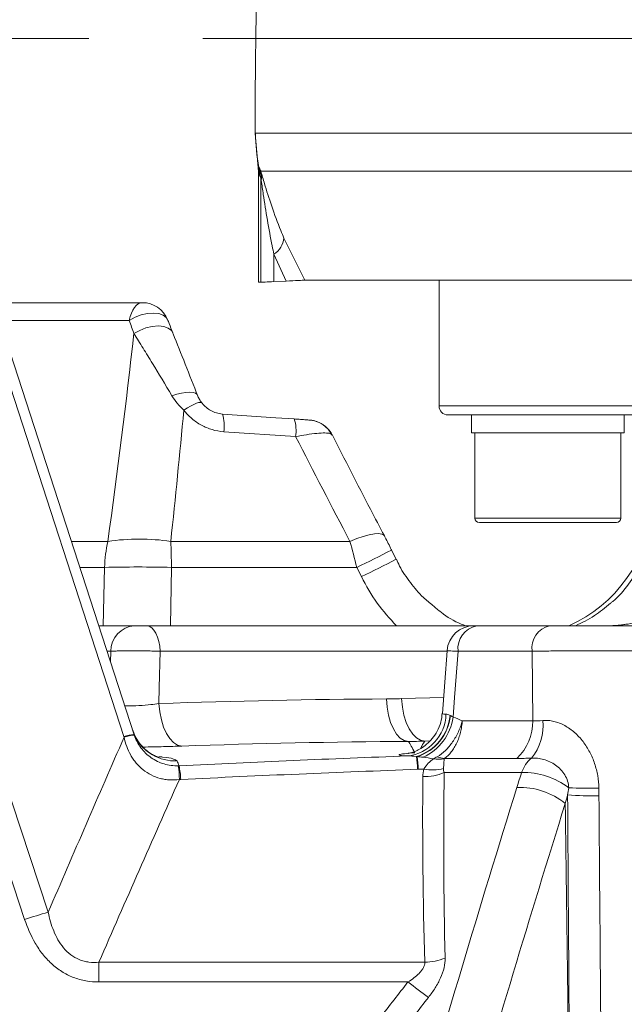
# Model space of a CAD drawing. Header units: millimetres. Extents: x 0 to 8410, y 0 to 5940.
# Tile 187 of 256: x 4947 to 5014, y 2337 to 2447. Entities that reach past the tile are written whole.
import ezdxf

# ---------------------------------------------------------------- set-up
doc = ezdxf.new("R2010")
doc.units = ezdxf.units.MM
doc.header["$LTSCALE"] = 10
doc.linetypes.add('CENTER', pattern=[10.16, 6.35, -1.27, 1.27, -1.27])
doc.styles.add('SLDTEXTSTYLE0', font='TXT', dxfattribs={"width": 0.605})
doc.dimstyles.new('SLDDIMSTYLE0', dxfattribs={"dimtxt": 50, "dimasz": 50, "dimexe": 0, "dimexo": 0.0625, "dimgap": 12.5, "dimtad": 1, "dimtoh": 1, "dimdec": 1, "dimrnd": 1e-09, "dimzin": 12, "dimdsep": 46, "dimtxsty": 'SLDTEXTSTYLE0', "dimsah": 1, "dimcen": 0.09, "dimadec": 0, "dimazin": 0, "dimtfac": 1, "dimtofl": 0, "dimtmove": 0, "dimatfit": 3, "dimfxl": 1, "dimfrac": 2, "dimtolj": 1, "dimtzin": 12, "dimarcsym": 0})

# ---------------------------------------------------------------- blocks, each defined once
blk = doc.blocks.new('*D9')
at = {"color": 7, "linetype": 'Continuous', "lineweight": 0}
for p, q in [((5314.72, 2732.57), (4589.07, 2732.57)), ((4604.07, 2237.57), (4604.07, 2732.57)), ((4975.83, 2237.57), (4589.07, 2237.57))]:
    blk.add_line(p, q, dxfattribs=at)
for points in [[(4604.07, 2732.57), (4596.57, 2682.57), (4611.57, 2682.57)], [(4604.07, 2237.57), (4611.57, 2287.57), (4596.57, 2287.57)]]:
    blk.add_solid(points, dxfattribs=at)
at = {"color": 7, "linetype": 'Continuous', "lineweight": 0, "insert": (4539.62, 2427.79), "char_height": 50, "attachment_point": 1, "rotation": 90, "style": 'SLDTEXTSTYLE0'}
blk.add_mtext('495', dxfattribs=at)
blk = doc.blocks.new('*D10')
at = {"color": 7, "linetype": 'Continuous', "lineweight": 0}
for p, q in [((5314.72, 3964.57), (4489.07, 3964.57)), ((4504.07, 2237.57), (4504.07, 3964.57)), ((4975.83, 2237.57), (4489.07, 2237.57))]:
    blk.add_line(p, q, dxfattribs=at)
for points in [[(4504.07, 3964.57), (4496.57, 3914.57), (4511.57, 3914.57)], [(4504.07, 2237.57), (4511.57, 2287.57), (4496.57, 2287.57)]]:
    blk.add_solid(points, dxfattribs=at)
at = {"color": 7, "linetype": 'Continuous', "lineweight": 0, "insert": (4439.62, 3024.71), "char_height": 50, "attachment_point": 1, "rotation": 90, "style": 'SLDTEXTSTYLE0'}
blk.add_mtext('1727', dxfattribs=at)
blk = doc.blocks.new('*D11')
at = {"color": 7, "linetype": 'Continuous', "lineweight": 0}
for p, q in [((4738.76, 2413.95), (4738.76, 1902.57)), ((5414.72, 2265.57), (5414.72, 1902.57)), ((5414.72, 1917.57), (4738.76, 1917.57))]:
    blk.add_line(p, q, dxfattribs=at)
for points in [[(4738.76, 1917.57), (4788.76, 1910.07), (4788.76, 1925.07)], [(5414.72, 1917.57), (5364.72, 1925.07), (5364.72, 1910.07)]]:
    blk.add_solid(points, dxfattribs=at)
at = {"color": 7, "linetype": 'Continuous', "lineweight": 0, "insert": (5019.45, 1982.03), "char_height": 50, "attachment_point": 1, "style": 'SLDTEXTSTYLE0'}
blk.add_mtext('676', dxfattribs=at)

msp = doc.modelspace()

# ---------------------------------------------------------------- linework, layer by layer
at = {"color": 7, "linetype": 'CENTER', "lineweight": 0}
msp.add_line((4662.123019, 2445.004786), (5513.697375, 2445.004786), dxfattribs=at)
at = {"color": 7, "linetype": 'Continuous', "lineweight": 0}
for p, q in [((4972.739272, 2434.719485), (4972.738632, 2434.437878)), ((4973.02344, 2431.03196), (4972.738632, 2434.437878)), ((4973.02344, 2431.03196), (4973.098303, 2430.149223)), ((4973.098303, 2417.845145), (4973.098303, 2430.149223)), ((4941.535382, 2422.00201), (4959.265769, 2367.43349)), ((4973.098303, 2417.845145), (4973.364708, 2417.851836)), ((4974.822322, 2417.919097), (4976.1974, 2417.986162)), ((5301.981765, 2418.074759), (4978.257, 2418.074759)), ((4993.224686, 2418.074759), (4993.224686, 2404.074759)), ((4943.623723, 2415.574759), (4960.190079, 2415.574759)), ((5285.224686, 2403.074759), (4994.224686, 2403.074759)), ((4996.857103, 2403.074759), (4996.857103, 2401.074759)), ((5013.857103, 2401.074759), (5013.857103, 2403.074759)), ((4996.857103, 2401.074759), (5013.857103, 2401.074759)), ((4997.222103, 2401.074759), (4997.222103, 2391.574759)), ((5013.492103, 2391.574759), (5013.492103, 2401.074759)), ((5012.992103, 2391.074759), (4997.722103, 2391.074759)), ((4988.434662, 2386.985576), (4987.928558, 2388.019251)), ((4955.320832, 2379.574759), (4959.297302, 2379.574759)), ((4960.667322, 2379.574759), (4997.1116, 2379.574759)), ((4997.111601, 2379.574759), (4997.111678, 2379.574759)), ((4997.417768, 2379.574759), (5005.550195, 2379.574759)), ((4994.145706, 2376.797668), (4993.625638, 2369.819399)), ((4959.095532, 2367.957428), (4959.384213, 2367.255801))]:
    msp.add_line(p, q, dxfattribs=at)
at = {"color": 8, "linetype": 'Continuous', "lineweight": 0}
for p, q in [((4972.788825, 2434.450765), (5306.72269, 2434.450765)), ((4973.02344, 2431.03196), (4973.141772, 2430.666518)), ((4973.225028, 2429.731095), (4973.098303, 2430.149223)), ((4973.141772, 2430.666518), (4973.269548, 2430.477524)), ((5306.279759, 2430.222177), (4973.370949, 2430.222177)), ((4973.364708, 2429.494853), (4973.225028, 2429.731095)), ((4973.364708, 2417.851836), (4973.364708, 2429.494853)), ((4975.938931, 2422.769854), (4978.257, 2418.074759)), ((4958.119721, 2367.223434), (4940.389334, 2421.791954)), ((4976.1974, 2417.986162), (4974.822322, 2420.978114)), ((4974.822322, 2420.978114), (4974.822322, 2417.919097)), ((4958.715465, 2413.60082), (4944.265095, 2413.60082)), ((4947.058617, 2346.860067), (4925.411854, 2412.299163)), ((4993.224686, 2404.074759), (5286.224686, 2404.074759)), ((4977.247572, 2400.651816), (4969.237429, 2401.200731)), ((4997.222103, 2391.574759), (5013.492103, 2391.574759)), ((4952.265163, 2388.979139), (4956.323754, 2388.979139)), ((4963.338293, 2388.979139), (4983.294341, 2388.979139)), ((4955.957674, 2386.082297), (4953.206404, 2386.082297)), ((4955.823172, 2379.574759), (4955.957674, 2386.082297)), ((4963.412161, 2386.082297), (4963.312056, 2379.574759)), ((4984.063699, 2386.082297), (4963.412161, 2386.082297)), ((4984.569817, 2385.048574), (4984.063699, 2386.082297)), ((4956.662488, 2376.731767), (4956.244576, 2376.731767)), ((4956.638071, 2375.520714), (4956.662488, 2376.731767)), ((4994.140795, 2376.731767), (4962.142568, 2376.731767)), ((5003.59082, 2376.731767), (4995.339634, 2376.731767)), ((5003.664556, 2368.988443), (5003.59082, 2376.731767)), ((4989.047426, 2371.46292), (4993.756792, 2371.579221)), ((4995.810276, 2368.988443), (5003.664556, 2368.988443)), ((4992.206285, 2366.742832), (4991.638322, 2366.726992)), ((5001.893683, 2364.799572), (4993.835528, 2364.799572)), ((5002.429138, 2363.235899), (4993.797056, 2363.235899)), ((4955.326852, 2342.091053), (4955.326852, 2339.890493)), ((4955.326852, 2342.091053), (4991.634476, 2342.091053)), ((4989.76512, 2339.890493), (4955.326852, 2339.890493))]:
    msp.add_line(p, q, dxfattribs=at)
at = {"color": 8, "linetype": 'Continuous', "lineweight": 0, "flags": 128}
for points in [[(4958.715465, 2413.60082), (4958.814274, 2414.017726), (4958.945108, 2414.401044), (4959.104921, 2414.741851), (4959.289993, 2415.032215), (4959.496016, 2415.265378), (4959.718196, 2415.43591), (4959.951359, 2415.539844), (4960.190079, 2415.574759)], [(4958.715465, 2413.60082), (4959.354946, 2413.943268), (4960.044897, 2414.203012), (4960.743623, 2414.364353), (4961.408896, 2414.417542), (4962.00051, 2414.359364), (4962.482712, 2414.193334), (4962.826361, 2413.929487), (4962.979259, 2413.679509)], [(4928.032682, 2413.105918), (4930.542147, 2405.520101), (4940.579974, 2375.176822), (4949.680394, 2347.667075)], [(4959.234528, 2412.12202), (4959.874654, 2412.480575), (4960.571047, 2412.753079), (4961.280428, 2412.922596), (4961.958711, 2412.978591), (4962.56374, 2412.917583), (4963.057916, 2412.743365), (4963.410524, 2412.466763), (4963.599653, 2412.104969)], [(4963.45508, 2405.211546), (4964.00034, 2405.382612), (4964.528459, 2405.507075), (4965.019586, 2405.580256), (4965.455261, 2405.599404), (4965.819107, 2405.563799), (4966.097448, 2405.474779), (4966.279822, 2405.335692), (4966.359374, 2405.151764)], [(4964.793243, 2403.594244), (4965.183299, 2403.846133), (4965.552676, 2404.062473), (4965.8911, 2404.237248), (4966.189157, 2404.365594), (4966.438555, 2404.443941), (4966.632358, 2404.470111), (4966.765174, 2404.443376), (4966.833308, 2404.364478)], [(4983.294341, 2388.979139), (4984.058929, 2389.290435), (4984.78197, 2389.539681), (4985.44127, 2389.719226), (4986.016591, 2389.823559), (4986.490271, 2389.849477), (4986.847772, 2389.796185), (4987.078118, 2389.665318), (4987.137748, 2389.583094)], [(4960.667322, 2379.574759), (4960.946034, 2379.520883), (4961.214736, 2379.361188), (4961.463776, 2379.101411), (4961.684208, 2378.750882), (4961.868117, 2378.322192), (4962.008896, 2377.830739), (4962.101488, 2377.294173), (4962.142568, 2376.731767)], [(4962.142568, 2376.731767), (4962.058321, 2372.651845), (4962.022388, 2370.908698)], [(4995.339634, 2376.731767), (4994.951758, 2371.5975), (4994.785356, 2369.393731)], [(4962.022388, 2370.908698), (4962.114022, 2369.986625), (4962.287972, 2369.105716), (4962.538188, 2368.296606), (4962.85597, 2367.58743), (4963.230266, 2367.002851), (4963.648062, 2366.563197), (4964.094827, 2366.283756), (4964.555025, 2366.174247)], [(4987.373058, 2371.428129), (4987.444548, 2370.500858), (4987.599927, 2369.615367), (4987.833734, 2368.802772), (4988.137754, 2368.091629), (4988.501303, 2367.506926), (4988.911606, 2367.069211), (4989.354245, 2366.793865), (4989.813666, 2366.690563)], [(4989.047426, 2371.46292), (4989.141214, 2370.5266), (4989.319842, 2369.633256), (4989.5769, 2368.814936), (4989.903168, 2368.100995), (4990.28694, 2367.517045), (4990.714451, 2367.084034), (4991.170363, 2366.817496), (4991.638322, 2366.726992)]]:
    msp.add_lwpolyline(points, dxfattribs=at)
at = {"color": 7, "linetype": 'Continuous', "lineweight": 0, "flags": 128}
for points in [[(4969.087303, 2403.167722), (4975.042999, 2402.759593), (4977.097454, 2402.618807)], [(4988.434649, 2386.98557), (4988.08038, 2387.709143), (4987.928557, 2388.019249)]]:
    msp.add_lwpolyline(points, dxfattribs=at)
at = {"color": 7, "linetype": 'Continuous', "lineweight": 0}
for centre, radius, start, end in [((5854.365311, 2432.574759), 881.640625, 178.049623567, 179.860632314), ((4960.190079, 2412.574759), 3, 21.60773309, 90), ((4994.224686, 2404.074759), 1, 180, 270), ((4978.612479, 2399.507678), 2.990041, 25.87726477, 86.04640457), ((5001.455991, 2393.773503), 15.5, 293.64500374, 356), ((4997.722103, 2391.574759), 0.5, 180, 270), ((5012.992103, 2391.574759), 0.5, 270, 0), ((4997.1116, 2376.57476), 3, 89.99828198, 175.56441345)]:
    msp.add_arc(centre, radius, start, end, dxfattribs=at)
at = {"color": 8, "linetype": 'Continuous', "lineweight": 0}
for centre, radius, start, end in [((4992.795993, 2434.408198), 20.007214, 179.87809993, 190.77872613), ((4968.311744, 2429.76521), 4.913402, 359.60218026, 10.57011443), ((4968.372781, 2429.507385), 4.991943, 359.85616332, 11.20622712), ((4969.523209, 2429.507258), 3.913594, 355.13964782, 10.52565711), ((4973.609684, 2422.977633), 2.338497, 301.23535136, 354.90246836), ((4965.000916, 2401.866614), 4.288524, 351.06749196, 17.66149969), ((4973.010706, 2401.317688), 4.288872, 351.0683707, 17.66017525), ((4959.831024, 2364.884127), 24.348933, 81.71819121, 98.28180879), ((4971.403597, 2385.601917), 15.453392, 167.37655909, 178.2186287), ((4888.749629, 2385.627815), 74.663915, 0.34876379, 2.57261165), ((4933.518001, 2491.758554), 117.142387, 295.5621187, 297.67669913), ((4959.684917, 2230.505473), 155.621466, 88.62759466, 91.37240534), ((4934.1178, 2490.533039), 116.928946, 295.56125814, 297.67969614), ((4959.476952, 2376.765828), 2.81467, 93.65946052, 180.69336651), ((4997.93947, 2377.012392), 2.614938, 101.50821997, 186.16061829), ((5006.160493, 2377.057454), 2.59023, 103.62789696, 187.22329989), ((4989.192158, 2369.854069), 4.805124, 275.98046109, 358.54041228), ((4989.177592, 2370.089131), 5.306877, 286.83158074, 354.51499274), ((4989.170283, 2370.099353), 5.345463, 287.56344991, 354.2804654), ((4989.037728, 2370.209638), 5.80525, 294.50255243, 351.92053676), ((4998.068935, 2368.88527), 5.596573, 313.1106119, 1.0563012), ((4999.04343, 2368.481147), 5.78334, 320.87232158, 5.39017479), ((4959.265704, 2364.202444), 3.231047, 89.99885252, 110.7737577), ((4959.446578, 2363.733875), 3.669826, 92.65079196, 110.86393876), ((4963.844169, 2369.503829), 4.994481, 206.75025555, 272.32603189), ((4971.070895, 2362.679482), 19.781071, 2.62278, 6.76488271), ((4971.212554, 2362.642966), 19.712579, 2.74593231, 6.87629638), ((4993.11879, 2368.571352), 3.864069, 262.15523569, 280.31187561), ((4994.017666, 2367.419783), 2.626534, 247.89647487, 266.02362938), ((5005.76489, 2362.112391), 3.519874, 129.41920591, 161.38607268), ((4950.887283, 2362.1761), 13.407523, 1.17327918, 7.72387328), ((4955.748923, 2362.175287), 8.696609, 1.85363897, 11.98654189), ((4991.514711, 2368.554501), 5.787627, 269.0774173, 293.22538401), ((4992.517897, 2368.857456), 5.336766, 259.41755821, 283.07001583), ((5002.597283, 2354.881018), 8.356573, 52.61628977, 91.15294556), ((5002.205422, 2353.455804), 8.120701, 51.23599087, 92.15684464), ((5010.695056, 2403.982842), 43.358169, 265.84100511, 270.46237005), ((5009.703936, 2407.533425), 46.05727, 267.4701525, 271.65256688), ((4966.069337, 2289.761069), 60.180587, 105.80292748, 108.41482622), ((4991.570774, 2348.138128), 6.047411, 270.60355496, 292.7040847), ((5032.066681, 2393.552149), 68.330047, 231.75123711, 234.14586082)]:
    msp.add_arc(centre, radius, start, end, dxfattribs=at)
for points, knots in [([(4972.738632, 2434.437878), (4972.746711, 2434.44292), (4972.759063, 2434.450629), (4972.781176, 2434.45073), (4972.788825, 2434.450765)], [0, 0, 0, 0, 0.6541185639, 1, 1, 1, 1]), ([(4973.269548, 2430.477524), (4973.288713, 2430.442097), (4973.313968, 2430.395411), (4973.359878, 2430.255834), (4973.370949, 2430.222177)], [0, 0, 0, 0, 0.7588603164, 1, 1, 1, 1]), ([(4973.370949, 2430.222177), (4973.500037, 2429.779643), (4973.811609, 2428.71152), (4974.564443, 2426.294368), (4975.32539, 2424.244231), (4975.823809, 2423.046501), (4975.938931, 2422.769854)], [0, 0, 0, 0, 0.232713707, 0.5616906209, 0.8987612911, 1, 1, 1, 1]), ([(4973.42273, 2429.175669), (4973.416429, 2429.21625), (4973.400691, 2429.317617), (4973.379238, 2429.446594), (4973.36918, 2429.479999), (4973.364708, 2429.494853)], [0, 0, 0, 0, 0.2704777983, 0.6756162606, 1, 1, 1, 1]), ([(4974.822322, 2420.978114), (4974.759453, 2421.282126), (4974.496701, 2422.552701), (4974.085913, 2424.774625), (4973.692146, 2427.303493), (4973.495546, 2428.669668), (4973.42273, 2429.175669)], [0, 0, 0, 0, 0.1080344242, 0.4515149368, 0.79685322, 1, 1, 1, 1]), ([(4963.45508, 2405.211546), (4962.721291, 2406.455595), (4962.000929, 2407.65371), (4960.943571, 2409.383716), (4960.595016, 2409.949073), (4959.906735, 2411.055827), (4959.566719, 2411.59767), (4959.234528, 2412.12202)], [0, 0, 0, 0, 0.5, 0.5, 0.75, 0.75, 1, 1, 1, 1]), ([(4969.237429, 2401.200731), (4968.800776, 2401.230654), (4968.365322, 2401.309596), (4967.531445, 2401.555147), (4967.131518, 2401.720876), (4966.556937, 2402.033376), (4966.369589, 2402.148569), (4966.013125, 2402.39419), (4965.842681, 2402.52528), (4965.353904, 2402.942528), (4965.05642, 2403.254385), (4964.793243, 2403.594244)], [0, 0, 0, 0, 0.25, 0.25, 0.5, 0.5, 0.625, 0.625, 0.75, 0.75, 1, 1, 1, 1]), ([(4981.251428, 2400.858636), (4981.220712, 2400.906838), (4981.147544, 2401.021659), (4980.563519, 2401.075688), (4979.640655, 2401.031409), (4978.504706, 2400.889151), (4977.656301, 2400.72898), (4977.247572, 2400.651816)], [0, 0, 0, 0, 0.16044735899, 0.38219425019, 0.5929385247, 0.80389326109, 1, 1, 1, 1]), ([(5012.325075, 2382.09045), (5012.412429, 2382.157034), (5013.185803, 2382.746525), (5014.380326, 2384.176241), (5015.802503, 2386.345932), (5017.041088, 2389.176367), (5017.338068, 2391.367787), (5017.517561, 2392.692278)], [0, 0, 0, 0, 0.0273079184, 0.2417641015, 0.456694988, 0.671627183, 1, 1, 1, 1]), ([(4988.482274, 2379.574759), (4987.733012, 2380.385918), (4986.200384, 2382.045156), (4985.121343, 2384.032693), (4984.569817, 2385.048574)], [0, 0, 0, 0, 0.4888742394, 1, 1, 1, 1]), ([(4962.142568, 2376.731767), (4961.91025, 2376.742409), (4961.668852, 2376.751834), (4961.168635, 2376.768351), (4960.906801, 2376.7755), (4960.381294, 2376.786942), (4960.118318, 2376.79126), (4959.591924, 2376.797106), (4959.327503, 2376.798599), (4958.82122, 2376.79861), (4958.576396, 2376.797174), (4958.103886, 2376.791333), (4957.881378, 2376.786973), (4957.4708, 2376.775621), (4957.279989, 2376.768541), (4956.938949, 2376.751886), (4956.789868, 2376.742409), (4956.662488, 2376.731767)], [0, 0, 0, 0, 0.125, 0.125, 0.25, 0.25, 0.375, 0.375, 0.5, 0.5, 0.625, 0.625, 0.75, 0.75, 0.875, 0.875, 1, 1, 1, 1]), ([(4995.339634, 2376.731767), (4995.052872, 2376.747655), (4994.479131, 2376.779442), (4994.109885, 2376.799572), (4994.159972, 2376.796434), (4994.174322, 2376.795535)], [0, 0, 0, 0, 0.4162162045, 0.8327470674, 1, 1, 1, 1]), ([(5017.991377, 2376.731767), (5017.572177, 2376.742951), (5017.10612, 2376.752867), (5016.33952, 2376.765916), (5016.072647, 2376.769958), (5015.515625, 2376.777414), (5015.225311, 2376.780822), (5014.339122, 2376.789867), (5013.721839, 2376.794426), (5012.756166, 2376.799058), (5012.42565, 2376.800235), (5011.762205, 2376.801791), (5011.429381, 2376.802176), (5010.427687, 2376.802183), (5009.755628, 2376.800667), (5008.402632, 2376.79447), (5007.744842, 2376.789895), (5006.785334, 2376.780907), (5006.470048, 2376.777554), (5005.848809, 2376.770116), (5005.542971, 2376.766027), (5004.658397, 2376.752903), (5004.105717, 2376.74295), (5003.59082, 2376.731767)], [0, 0, 0, 0, 0.125, 0.125, 0.1875, 0.1875, 0.25, 0.25, 0.375, 0.375, 0.4375, 0.4375, 0.5, 0.5, 0.625, 0.625, 0.75, 0.75, 0.8125, 0.8125, 0.875, 0.875, 1, 1, 1, 1]), ([(4958.215932, 2370.664556), (4958.307595, 2370.659248), (4958.767274, 2370.632627), (4959.802898, 2370.672628), (4961.031638, 2370.767868), (4961.727852, 2370.866831), (4962.022388, 2370.908698)], [0, 0, 0, 0, 0.0833311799, 0.4178966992, 0.7537387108, 1, 1, 1, 1]), ([(4993.621294, 2369.815156), (4993.613327, 2369.809553), (4993.538188, 2369.756704), (4993.731985, 2369.73634), (4993.955403, 2369.732387), (4993.995723, 2369.731674)], [0, 0, 0, 0, 0.0885897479, 0.8355197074, 1, 1, 1, 1]), ([(4993.02935, 2364.986286), (4993.347187, 2365.176756), (4993.650224, 2365.411467), (4994.082914, 2365.827754), (4994.224472, 2365.978625), (4994.493785, 2366.296184), (4994.749231, 2366.628874), (4994.977512, 2366.991117), (4995.1918, 2367.368546), (4995.291649, 2367.56471), (4995.471304, 2367.960601), (4995.551962, 2368.16175), (4995.659274, 2368.468255), (4995.692758, 2368.571222), (4995.75508, 2368.778782), (4995.784248, 2368.884726), (4995.810276, 2368.988443)], [0, 0, 0, 0, 0.25, 0.25, 0.375, 0.375, 0.5, 0.625, 0.625, 0.75, 0.75, 0.875, 0.875, 0.9375, 0.9375, 1, 1, 1, 1]), ([(4993.835528, 2364.799572), (4994.111238, 2365.000121), (4994.363755, 2365.246862), (4994.708935, 2365.683811), (4994.819082, 2365.842071), (4995.022933, 2366.174968), (4995.21041, 2366.523524), (4995.365962, 2366.902606), (4995.505136, 2367.297347), (4995.566271, 2367.502397), (4995.668461, 2367.915993), (4995.710081, 2368.126028), (4995.758402, 2368.445903), (4995.77215, 2368.553333), (4995.794853, 2368.769833), (4995.803886, 2368.880312), (4995.810276, 2368.988443)], [0, 0, 0, 0, 0.25, 0.25, 0.375, 0.375, 0.5, 0.625, 0.625, 0.75, 0.75, 0.875, 0.875, 0.9375, 0.9375, 1, 1, 1, 1]), ([(5004.801196, 2369.02442), (5004.999192, 2369.042228), (5005.200718, 2369.042793), (5005.610644, 2369.009892), (5005.817063, 2368.976392), (5006.225082, 2368.878849), (5006.427832, 2368.814712), (5006.830444, 2368.657008), (5007.031178, 2368.562928), (5007.621263, 2368.240353), (5007.988319, 2367.978144), (5008.497617, 2367.530224), (5008.660793, 2367.371467), (5008.974028, 2367.035823), (5009.124438, 2366.858347), (5009.54865, 2366.308669), (5009.799416, 2365.914493), (5010.230825, 2365.093122), (5010.411489, 2364.667034), (5010.706607, 2363.786495), (5010.820126, 2363.333062), (5010.977247, 2362.421714), (5011.021858, 2361.961011), (5011.032169, 2361.495311)], [0, 0, 0, 0, 0.0625, 0.0625, 0.125, 0.125, 0.1875, 0.1875, 0.25, 0.25, 0.375, 0.375, 0.4375, 0.4375, 0.5, 0.5, 0.625, 0.625, 0.75, 0.75, 0.875, 0.875, 1, 1, 1, 1]), ([(4959.276854, 2367.399774), (4959.445832, 2366.891768), (4959.68986, 2366.420192), (4960.332401, 2365.556242), (4960.713882, 2365.186351), (4961.374089, 2364.724813), (4961.60525, 2364.589666), (4962.083368, 2364.358675), (4962.331203, 2364.262212), (4962.844909, 2364.108497), (4963.108571, 2364.052251), (4963.637207, 2363.983073), (4963.903953, 2363.969572), (4964.173163, 2363.978059)], [0, 0, 0, 0, 0.25, 0.25, 0.5, 0.5, 0.625, 0.625, 0.75, 0.75, 0.875, 0.875, 1, 1, 1, 1]), ([(4964.291994, 2362.450634), (4963.934805, 2362.402628), (4963.578318, 2362.387897), (4963.045032, 2362.417654), (4962.86751, 2362.436255), (4962.513016, 2362.491722), (4962.335045, 2362.528908), (4961.812999, 2362.666722), (4961.478794, 2362.793247), (4960.83812, 2363.115693), (4960.529024, 2363.314514), (4959.966841, 2363.764531), (4959.713219, 2364.014337), (4959.37013, 2364.422729), (4959.262033, 2364.564511), (4959.058145, 2364.859165), (4958.961856, 2365.01298), (4958.518628, 2365.796061), (4958.282388, 2366.46451), (4958.13957, 2367.163066)], [0, 0, 0, 0, 0.125, 0.125, 0.1875, 0.1875, 0.25, 0.25, 0.375, 0.375, 0.5, 0.5, 0.625, 0.625, 0.6875, 0.6875, 0.75, 0.75, 1, 1, 1, 1]), ([(4990.520037, 2365.434186), (4990.374507, 2365.715256), (4990.251806, 2365.958044), (4990.016617, 2366.373799), (4989.904904, 2366.54684), (4989.813666, 2366.690563)], [0, 0, 0, 0, 0.5, 0.5, 1, 1, 1, 1]), ([(4991.638322, 2366.726992), (4991.537598, 2366.572717), (4991.400426, 2366.362615), (4991.200889, 2365.989724), (4991.14787, 2365.890642)], [0, 0, 0, 0, 0.7342891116, 1, 1, 1, 1]), ([(4964.555025, 2366.174247), (4963.897095, 2366.152172), (4962.531162, 2366.10634), (4961.004467, 2366.078113), (4960.213136, 2366.063482)], [0, 0, 0, 0, 0.48167049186, 1, 1, 1, 1]), ([(4989.692801, 2365.075097), (4989.512506, 2365.082628), (4989.357363, 2365.091615), (4989.102615, 2365.111947), (4989.002264, 2365.123304), (4988.854875, 2365.148236), (4988.807832, 2365.16181), (4988.769313, 2365.191116), (4988.778309, 2365.20654), (4988.850617, 2365.23862), (4988.913913, 2365.255292), (4989.095517, 2365.289779), (4989.215022, 2365.307711), (4989.647398, 2365.361539), (4990.033509, 2365.397816), (4990.520037, 2365.434186)], [0, 0, 0, 0, 0.125, 0.125, 0.25, 0.25, 0.375, 0.375, 0.5, 0.5, 0.625, 0.625, 0.75, 0.75, 1, 1, 1, 1]), ([(4962.029761, 2364.990421), (4962.163023, 2364.978843), (4962.921944, 2364.912909), (4963.697087, 2364.759838), (4963.929474, 2364.596155), (4964.046874, 2364.513464)], [0, 0, 0, 0, 0.0953424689, 0.5429739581, 1, 1, 1, 1]), ([(4991.5378, 2363.611459), (4991.68753, 2363.858585), (4991.851984, 2364.073005), (4992.205066, 2364.448621), (4992.395464, 2364.610482), (4992.591385, 2364.743445)], [0, 0, 0, 0, 0.5, 0.5, 1, 1, 1, 1]), ([(4993.724762, 2363.658941), (4993.734287, 2363.902958), (4993.746544, 2364.114063), (4993.775424, 2364.482595), (4993.79223, 2364.640661), (4993.810482, 2364.769696)], [0, 0, 0, 0, 0.5, 0.5, 1, 1, 1, 1]), ([(4993.835528, 2364.799572), (4993.831683, 2364.797183), (4993.82822, 2364.794719), (4993.825279, 2364.792286), (4993.819423, 2364.787443), (4993.815528, 2364.782609), (4993.813263, 2364.77822), (4993.811725, 2364.77524), (4993.810864, 2364.772396), (4993.810482, 2364.769696)], [0, 0, 0, 0, 0.000015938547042, 0.000015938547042, 0.000015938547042, 0.000048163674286, 0.000048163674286, 0.000048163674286, 0.000069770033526, 0.000069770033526, 0.000069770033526, 0.000069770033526]), ([(5007.670976, 2361.521044), (5007.663448, 2361.776714), (5007.621112, 2362.02585), (5007.473574, 2362.508528), (5007.366628, 2362.743825), (5006.974921, 2363.392321), (5006.609339, 2363.766374), (5005.995196, 2364.201544), (5005.781159, 2364.325594), (5005.338167, 2364.535735), (5005.107062, 2364.622114), (5004.649764, 2364.75167), (5004.421965, 2364.795962), (5003.969481, 2364.844579), (5003.745314, 2364.848476), (5003.529807, 2364.831567)], [0, 0, 0, 0, 0.125, 0.125, 0.25, 0.25, 0.5, 0.5, 0.625, 0.625, 0.75, 0.75, 0.875, 0.875, 1, 1, 1, 1]), ([(4978.530931, 2280.025018), (4982.155032, 2293.840184), (4985.9151, 2307.546361), (4993.706285, 2334.734819), (4997.735848, 2348.211781), (5001.899798, 2361.570752)], [0, 0, 0, 0, 0.5, 0.5, 1, 1, 1, 1]), ([(5007.861928, 2315.057939), (5007.818495, 2321.142125), (5007.775828, 2327.226263), (5007.733947, 2333.310353), (5007.690139, 2339.674342), (5007.647191, 2346.038279), (5007.605127, 2352.40216), (5007.586759, 2355.181068), (5007.568559, 2357.959965), (5007.55053, 2360.738851)], [0, 0, 0, 0, 0.018306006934, 0.018306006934, 0.018306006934, 0.037454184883, 0.037454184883, 0.037454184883, 0.045815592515, 0.045815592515, 0.045815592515, 0.045815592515]), ([(5007.289908, 2359.78777), (5003.363178, 2347.221889), (4999.556693, 2334.55144), (4992.182861, 2309.002579), (4988.616502, 2296.127441), (4985.171418, 2283.156072)], [0, 0, 0, 0, 0.5, 0.5, 1, 1, 1, 1]), ([(5011.044947, 2360.626085), (5011.095283, 2353.978512), (5011.146409, 2347.330885), (5011.198306, 2340.683204), (5011.265287, 2332.10356), (5011.333552, 2323.523828), (5011.403064, 2314.944009)], [0, 0, 0, 0, 0.020000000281, 0.020000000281, 0.020000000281, 0.045812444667, 0.045812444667, 0.045812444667, 0.045812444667]), ([(4949.680394, 2347.667075), (4949.823956, 2346.952503), (4950.018154, 2346.254337), (4950.428048, 2345.245519), (4950.585865, 2344.913786), (4950.951255, 2344.277345), (4951.15674, 2343.975681), (4951.626272, 2343.414896), (4951.894461, 2343.153127), (4952.480922, 2342.708801), (4952.802313, 2342.522967), (4953.320416, 2342.312154), (4953.498563, 2342.253501), (4953.8569, 2342.161055), (4954.037639, 2342.126906), (4954.584166, 2342.057574), (4954.956862, 2342.055764), (4955.326852, 2342.091053)], [0, 0, 0, 0, 0.25, 0.25, 0.375, 0.375, 0.5, 0.5, 0.625, 0.625, 0.75, 0.75, 0.8125, 0.8125, 0.875, 0.875, 1, 1, 1, 1]), ([(4955.326852, 2339.890493), (4954.837981, 2339.890493), (4954.355709, 2339.931103), (4953.643024, 2340.058024), (4953.407253, 2340.111356), (4952.939492, 2340.241286), (4952.70624, 2340.318436), (4952.02549, 2340.581645), (4951.595089, 2340.79925), (4950.778699, 2341.314321), (4950.38962, 2341.615155), (4949.676452, 2342.27319), (4949.350455, 2342.630469), (4948.75111, 2343.393673), (4948.478036, 2343.800227), (4947.746048, 2345.051204), (4947.363988, 2345.936913), (4947.058617, 2346.860067)], [0, 0, 0, 0, 0.125, 0.125, 0.1875, 0.1875, 0.25, 0.25, 0.375, 0.375, 0.5, 0.5, 0.625, 0.625, 0.75, 0.75, 1, 1, 1, 1]), ([(4991.634476, 2342.091053), (4991.640693, 2341.984496), (4991.627684, 2341.876204), (4991.567053, 2341.656529), (4991.519392, 2341.546359), (4991.400952, 2341.334265), (4991.329145, 2341.230307), (4991.173166, 2341.033568), (4991.088434, 2340.939686), (4990.819665, 2340.66773), (4990.620067, 2340.498288), (4990.203983, 2340.180426), (4989.987406, 2340.031964), (4989.76512, 2339.890493)], [0, 0, 0, 0, 0.125, 0.125, 0.25, 0.25, 0.375, 0.375, 0.5, 0.5, 0.75, 0.75, 1, 1, 1, 1]), ([(4992.044146, 2338.169913), (4992.311777, 2338.512918), (4992.561933, 2338.865135), (4993.017814, 2339.593077), (4993.220692, 2339.964705), (4993.558127, 2340.715904), (4993.694342, 2341.10214), (4993.870765, 2341.847364), (4993.91338, 2342.209355), (4993.904904, 2342.559328)], [0, 0, 0, 0, 0.25, 0.25, 0.5, 0.5, 0.75, 0.75, 1, 1, 1, 1])]:
    msp.add_open_spline(points, degree=3, knots=knots, dxfattribs=at)
at = {"color": 7, "linetype": 'Continuous', "lineweight": 0}
for points, knots in [([(4974.822322, 2417.919097), (4974.464515, 2417.901763), (4973.74889, 2417.867094), (4973.418876, 2417.852972), (4973.371729, 2417.851983), (4973.364708, 2417.851836)], [0, 0, 0, 0, 0.4597710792, 0.9195558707, 1, 1, 1, 1]), ([(4978.257, 2418.074759), (4978.079602, 2418.069671), (4977.745784, 2418.060096), (4976.691442, 2418.009752), (4976.1974, 2417.986162)], [0, 0, 0, 0, 0.5314214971, 1, 1, 1, 1]), ([(4963.563668, 2412.217705), (4963.427146, 2412.554575), (4963.232191, 2413.035628), (4963.037831, 2413.53699), (4962.979576, 2413.68726)], [0, 0, 0, 0, 0.7002753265, 1, 1, 1, 1]), ([(4963.599653, 2412.104969), (4964.037017, 2411.014847), (4964.489939, 2409.88188), (4965.411821, 2407.561706), (4965.881897, 2406.371752), (4966.359374, 2405.151764)], [0, 0, 0, 0, 0.5, 0.5, 1, 1, 1, 1]), ([(4966.359374, 2405.151764), (4966.416927, 2405.016948), (4966.484032, 2404.884831), (4966.640242, 2404.623388), (4966.729171, 2404.494121), (4966.833308, 2404.364478)], [0, 0, 0, 0, 0.5, 0.5, 1, 1, 1, 1]), ([(4966.833308, 2404.364478), (4966.962539, 2404.203596), (4967.108654, 2404.052917), (4967.431642, 2403.779386), (4967.611056, 2403.654528), (4967.999934, 2403.440926), (4968.204227, 2403.354558), (4968.633899, 2403.225463), (4968.86076, 2403.183258), (4969.087303, 2403.167722)], [0, 0, 0, 0, 0.25, 0.25, 0.5, 0.5, 0.75, 0.75, 1, 1, 1, 1]), ([(4977.097454, 2402.618807), (4977.287843, 2402.605766), (4977.48249, 2402.592434), (4977.64981, 2402.580508), (4977.65347, 2402.580247)], [0, 0, 0, 0, 0.9781227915, 1, 1, 1, 1]), ([(4981.283401, 2400.871532), (4981.279582, 2400.882182), (4981.195928, 2401.115481), (4980.894944, 2401.475372), (4980.448621, 2401.903436), (4979.991748, 2402.181204), (4979.586042, 2402.347631), (4979.272033, 2402.431075), (4979.061903, 2402.466774), (4978.959969, 2402.479593), (4978.896863, 2402.48642), (4978.793551, 2402.496193), (4978.603221, 2402.511481), (4978.191548, 2402.542329), (4977.817294, 2402.568656), (4977.653466, 2402.58018)], [0, 0, 0, 0, 0.006826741, 0.1495534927, 0.2740811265, 0.3811021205, 0.4696895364, 0.5378538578, 0.5781288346, 0.5988529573, 0.6174088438, 0.6489843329, 0.7584927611, 0.8942807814, 1, 1, 1, 1]), ([(4987.137663, 2389.5849), (4986.616315, 2390.575252), (4984.640298, 2394.328891), (4982.719174, 2398.106399), (4981.304915, 2400.887257)], [0, 0, 0, 0, 0.2638377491, 1, 1, 1, 1]), ([(4987.928411, 2388.018197), (4987.920462, 2388.034878), (4987.697246, 2388.503259), (4987.423865, 2389.036763), (4987.167576, 2389.524956), (4987.137184, 2389.582847)], [0, 0, 0, 0, 0.031523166, 0.8851548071, 1, 1, 1, 1]), ([(5026.103532, 2390.300109), (5025.878356, 2389.726409), (5025.375805, 2388.44602), (5024.303546, 2386.625936), (5022.980125, 2384.854257), (5021.454996, 2383.305126), (5019.773417, 2381.993024), (5017.958166, 2380.934923), (5016.033662, 2380.190448), (5014.633031, 2379.78715), (5013.881039, 2379.730156), (5013.801041, 2379.724093)], [0, 0, 0, 0, 0.1017890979, 0.2271740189, 0.3529853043, 0.4776131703, 0.6036192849, 0.729781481, 0.8566009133, 0.9847449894, 1, 1, 1, 1]), ([(4992.551079, 2381.825374), (4992.18738, 2382.121444), (4991.256504, 2382.879226), (4990.012883, 2384.373131), (4989.001178, 2385.813003), (4988.584315, 2386.742833), (4988.468732, 2387.000645)], [0, 0, 0, 0, 0.2115962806, 0.541573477, 0.8728933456, 1, 1, 1, 1]), ([(4992.539449, 2381.842369), (4992.838041, 2381.583653), (4993.793107, 2380.756133), (4995.051554, 2379.994921), (4996.037496, 2379.637114), (4996.209316, 2379.574759)], [0, 0, 0, 0, 0.2730324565, 0.8733114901, 1, 1, 1, 1]), ([(5008.410268, 2379.574759), (5009.139952, 2379.922222), (5010.552053, 2380.59464), (5011.747405, 2381.603099), (5012.325075, 2382.09045)], [0, 0, 0, 0, 0.5167363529, 1, 1, 1, 1]), ([(4959.297302, 2379.574759), (4959.36083, 2379.574759), (4959.447758, 2379.574759), (4959.652923, 2379.574759), (4959.773296, 2379.574759), (4960.026555, 2379.574759), (4960.161126, 2379.574759), (4960.424021, 2379.574759), (4960.551151, 2379.574759), (4960.667322, 2379.574759)], [0, 0, 0, 0, 0.25, 0.25, 0.5, 0.5, 0.75, 0.75, 1, 1, 1, 1]), ([(4997.124879, 2379.574759), (4997.121605, 2379.574759), (4997.109572, 2379.574759), (4997.20201, 2379.574759), (4997.34585, 2379.574759), (4997.417768, 2379.574759)], [0, 0, 0, 0, 0.15746758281, 0.57874851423, 1, 1, 1, 1]), ([(5005.550195, 2379.574759), (5005.910507, 2379.574759), (5006.297289, 2379.574759), (5006.916415, 2379.574759), (5007.130488, 2379.574759), (5007.565358, 2379.574759), (5007.786069, 2379.574759), (5008.457786, 2379.574759), (5008.918309, 2379.574759), (5009.865674, 2379.574759), (5010.336244, 2379.574759), (5011.037617, 2379.574759), (5011.270654, 2379.574759), (5011.735185, 2379.574759), (5011.966601, 2379.574759), (5012.642682, 2379.574759), (5013.074801, 2379.574759), (5013.695095, 2379.574759), (5013.898292, 2379.574759), (5014.288121, 2379.574759), (5014.474874, 2379.574759), (5015.011287, 2379.574759), (5015.337345, 2379.574759), (5015.630585, 2379.574759)], [0, 0, 0, 0, 0.125, 0.125, 0.1875, 0.1875, 0.25, 0.25, 0.375, 0.375, 0.5, 0.5, 0.5625, 0.5625, 0.625, 0.625, 0.75, 0.75, 0.8125, 0.8125, 0.875, 0.875, 1, 1, 1, 1]), ([(4993.577446, 2369.822302), (4993.541837, 2369.487242), (4993.467836, 2368.79094), (4993.06047, 2367.835508), (4992.51123, 2367.011616), (4991.880953, 2366.377172), (4991.2406, 2365.920407), (4990.655718, 2365.623185), (4990.193267, 2365.45616), (4989.905664, 2365.37986), (4989.755601, 2365.349777), (4989.749948, 2365.349132), (4989.747049, 2365.348801)], [0, 0, 0, 0, 0.1348430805, 0.2802226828, 0.4122193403, 0.5322305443, 0.6398823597, 0.7327444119, 0.8088693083, 0.8725849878, 0.9346673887, 1, 1, 1, 1]), ([(4962.015376, 2364.922946), (4962.02253, 2364.921411), (4962.045677, 2364.916446), (4961.898339, 2364.954147), (4961.565284, 2365.079535), (4961.054977, 2365.339743), (4960.425893, 2365.801523), (4959.801394, 2366.434028), (4959.500244, 2366.988588), (4959.362553, 2367.242143)], [0, 0, 0, 0, 0.0823543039, 0.2664591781, 0.4220116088, 0.5670311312, 0.7124374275, 0.8685212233, 1, 1, 1, 1])]:
    msp.add_open_spline(points, degree=3, knots=knots, dxfattribs=at)
at = {"color": 8, "linetype": 'Continuous', "lineweight": 0}
for points in [[(4959.234528, 2412.12202), (4959.061543, 2412.612063), (4958.888529, 2413.10509), (4958.715465, 2413.60082)], [(4956.323754, 2388.979139), (4957.407445, 2396.691609), (4958.3629, 2404.405688), (4959.234528, 2412.12202)], [(4964.793243, 2403.594244), (4964.258979, 2404.0834), (4963.807317, 2404.614371), (4963.45508, 2405.211546)], [(4964.793243, 2403.594244), (4964.337471, 2398.718801), (4963.855094, 2393.846704), (4963.338293, 2388.979139)], [(4983.294341, 2388.979139), (4981.264623, 2392.863936), (4979.249471, 2396.755017), (4977.247572, 2400.651816)], [(4984.063699, 2386.082297), (4983.817341, 2387.07534), (4983.560807, 2388.041033), (4983.294341, 2388.979139)], [(4962.022388, 2370.908698), (4970.46737, 2371.208558), (4978.917769, 2371.377461), (4987.373058, 2371.428129)], [(4987.373058, 2371.428129), (4987.931524, 2371.431475), (4988.489646, 2371.44308), (4989.047426, 2371.46292)], [(4993.995723, 2369.731674), (4994.128996, 2369.73121), (4994.283787, 2369.673626), (4994.46017, 2369.581872)], [(4994.46017, 2369.581872), (4994.469772, 2369.576877), (4994.479427, 2369.571795), (4994.489135, 2369.566629)], [(4994.489135, 2369.566629), (4994.583533, 2369.516399), (4994.682152, 2369.457758), (4994.785356, 2369.393731)], [(4994.785356, 2369.393731), (4995.131701, 2369.283204), (4995.473518, 2369.1487), (4995.810276, 2368.988443)], [(5003.664556, 2368.988443), (5004.023156, 2368.975521), (5004.401992, 2368.988516), (5004.801196, 2369.02442)], [(4959.265769, 2367.43349), (4959.269422, 2367.422249), (4959.273117, 2367.411009), (4959.276854, 2367.399774)], [(4949.680394, 2347.667075), (4952.494689, 2354.207692), (4955.315079, 2360.706408), (4958.13957, 2367.163066)], [(4958.13957, 2367.163066), (4958.132882, 2367.183169), (4958.126265, 2367.203292), (4958.119721, 2367.223434)], [(4989.813666, 2366.690563), (4981.39027, 2366.640307), (4972.969868, 2366.472418), (4964.555025, 2366.174247)], [(4964.046874, 2364.513464), (4964.114057, 2364.343031), (4964.183733, 2364.165714), (4964.255915, 2363.981416)], [(4964.255915, 2363.981416), (4972.731429, 2364.394752), (4981.210484, 2364.757954), (4989.692801, 2365.075097)], [(4990.714248, 2365.009601), (4990.34792, 2365.047318), (4990.002646, 2365.075269), (4989.692801, 2365.075097)], [(4990.78334, 2365.003077), (4990.760252, 2365.005276), (4990.737221, 2365.007452), (4990.714248, 2365.009601)], [(4991.445361, 2364.927192), (4991.220005, 2364.954588), (4990.998993, 2364.980488), (4990.78334, 2365.003077)], [(4992.591385, 2364.743445), (4992.211494, 2364.820051), (4991.829348, 2364.880512), (4991.445361, 2364.927192)], [(4992.591385, 2364.743445), (4992.733189, 2364.815299), (4992.879349, 2364.896394), (4993.02935, 2364.986286)], [(5003.529807, 2364.831567), (5002.968943, 2364.810613), (5002.423693, 2364.799572), (5001.893683, 2364.799572)], [(4964.173163, 2363.978059), (4964.200769, 2363.978929), (4964.228359, 2363.980049), (4964.255915, 2363.981416)], [(4990.831245, 2363.584668), (4982.030991, 2363.259521), (4973.234133, 2362.885031), (4964.440982, 2362.456592)], [(4990.902499, 2363.587341), (4990.878748, 2363.586436), (4990.854997, 2363.585545), (4990.831245, 2363.584668)], [(4991.5378, 2363.611459), (4991.326031, 2363.603448), (4991.114264, 2363.595409), (4990.902499, 2363.587341)], [(4991.421522, 2362.767624), (4991.424144, 2363.052069), (4991.460684, 2363.333535), (4991.5378, 2363.611459)], [(4993.797056, 2363.235899), (4993.698738, 2356.388166), (4993.736902, 2349.496024), (4993.904904, 2342.559328)], [(4993.724762, 2363.658941), (4993.718976, 2363.510704), (4993.747908, 2363.370879), (4993.797056, 2363.235899)], [(5001.899798, 2361.570752), (5002.072804, 2362.125797), (5002.249243, 2362.680845), (5002.429138, 2363.235899)], [(4964.291994, 2362.450634), (4961.298405, 2355.710297), (4958.30924, 2348.92369), (4955.326852, 2342.091053)], [(4964.440982, 2362.456592), (4964.39135, 2362.454174), (4964.341682, 2362.452188), (4964.291994, 2362.450634)], [(4991.634476, 2342.091053), (4991.431576, 2349.028433), (4991.358415, 2355.920621), (4991.421522, 2362.767624)], [(5007.55053, 2360.738851), (5007.462685, 2360.42182), (5007.375812, 2360.104793), (5007.289908, 2359.78777)], [(5007.55053, 2360.738851), (5007.59175, 2360.999311), (5007.631972, 2361.260034), (5007.670976, 2361.521044)], [(5011.032169, 2361.495311), (5011.038583, 2361.205596), (5011.042753, 2360.915838), (5011.044947, 2360.626085)], [(5007.861928, 2315.057939), (5007.669157, 2329.968041), (5007.478463, 2344.877987), (5007.289908, 2359.78777)], [(4986.662438, 2335.905096), (4987.690856, 2337.238072), (4988.725023, 2338.566584), (4989.76512, 2339.890493)], [(4992.044146, 2338.169913), (4991.013843, 2336.849441), (4989.98938, 2335.524462), (4988.970579, 2334.195115)]]:
    msp.add_open_spline(points, degree=3, dxfattribs=at)
at = {"color": 7, "linetype": 'Continuous', "lineweight": 0}
for points in [[(5013.942838, 2379.723196), (5013.433472, 2379.647903), (5012.914418, 2379.60123), (5012.385512, 2379.583215)], [(4991.638322, 2366.726992), (4991.030445, 2366.705851), (4990.422227, 2366.693702), (4989.813666, 2366.690563)]]:
    msp.add_open_spline(points, degree=3, dxfattribs=at)

# ---------------------------------------------------------------- dimensions: what is measured, and where the dimension line sits
for base, p2, picture, middle in [((4504.072845, 3964.574759), (5314.724686, 3964.574759), '*D10', (4504.072845, 3101.074759)), ((4604.072845, 2732.574759), (5314.724686, 2732.574759), '*D9', (4604.072845, 2485.074759))]:
    dim = msp.add_linear_dim(base=base, p1=(4975.825542, 2237.574759), p2=p2, angle=90, dimstyle='SLDDIMSTYLE0', dxfattribs=at)
    dim.commit()
    dim.dimension.update_dxf_attribs({"geometry": picture, "text_midpoint": middle, "dimtype": 160})
dim = msp.add_linear_dim(base=(4738.758784, 1917.574759), p1=(5414.724686, 2265.574759), p2=(4738.758784, 2413.947143), dimstyle='SLDDIMSTYLE0', dxfattribs=at)
dim.commit()
dim.dimension.update_dxf_attribs({"geometry": '*D11', "text_midpoint": (5076.741735, 1917.574759), "dimtype": 160})

doc.saveas('drawing.dxf')
